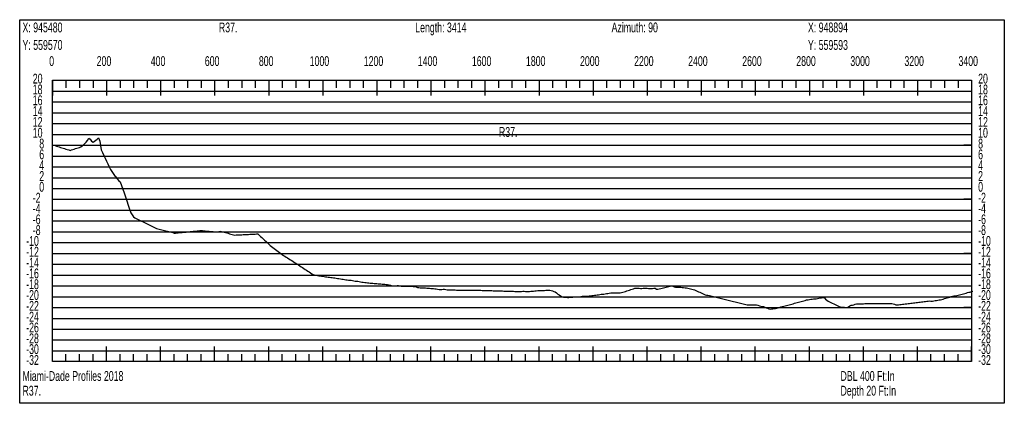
# Model space of a CAD drawing. Header units: feet. Extents: x 1 to 30, y -268 to -1.
# Tile 69 of 94: x 21.21 to 30.32, y -81.81 to -78.27. Entities that reach past the tile are written whole.
import ezdxf

# ---------------------------------------------------------------- set-up
doc = ezdxf.new("R2010")
doc.units = ezdxf.units.FT
doc.header["$MEASUREMENT"] = 0
doc.layers.add('LABELS', color=7, linetype='Continuous')
doc.layers.add('XSECTION', color=7, linetype='Continuous')

msp = doc.modelspace()

# ---------------------------------------------------------------- linework, layer by layer
at = {"layer": 'XSECTION', "color": 0, "linetype": 'Continuous'}
for points in [[(21.212, -78.265), (30.318, -78.265), (30.318, -81.81), (21.212, -81.81), (21.212, -78.265)], [(21.515, -78.825), (30.015, -78.825), (30.015, -81.425), (21.515, -81.425), (21.515, -78.825)], [(21.515, -78.825), (21.515, -78.966)], [(21.515, -78.825), (21.515, -78.966)], [(21.515, -78.825), (21.515, -78.895)], [(21.515, -78.825), (21.515, -78.895)], [(21.64, -78.825), (21.64, -78.895)], [(21.765, -78.825), (21.765, -78.895)], [(21.89, -78.825), (21.89, -78.895)], [(22.015, -78.825), (22.015, -78.966)], [(22.015, -78.825), (22.015, -78.895)], [(22.14, -78.825), (22.14, -78.895)], [(22.265, -78.825), (22.265, -78.895)], [(22.39, -78.825), (22.39, -78.895)], [(22.515, -78.825), (22.515, -78.966)], [(22.515, -78.825), (22.515, -78.895)], [(22.64, -78.825), (22.64, -78.895)], [(22.765, -78.825), (22.765, -78.895)], [(22.89, -78.825), (22.89, -78.895)], [(23.015, -78.825), (23.015, -78.966)], [(23.015, -78.825), (23.015, -78.895)], [(23.14, -78.825), (23.14, -78.895)], [(23.265, -78.825), (23.265, -78.895)], [(23.39, -78.825), (23.39, -78.895)], [(23.515, -78.825), (23.515, -78.966)], [(23.515, -78.825), (23.515, -78.895)], [(23.64, -78.825), (23.64, -78.895)], [(23.765, -78.825), (23.765, -78.895)], [(23.89, -78.825), (23.89, -78.895)], [(24.015, -78.825), (24.015, -78.966)], [(24.015, -78.825), (24.015, -78.895)], [(24.14, -78.825), (24.14, -78.895)], [(24.265, -78.825), (24.265, -78.895)], [(24.39, -78.825), (24.39, -78.895)], [(24.515, -78.825), (24.515, -78.966)], [(24.515, -78.825), (24.515, -78.895)], [(24.64, -78.825), (24.64, -78.895)], [(24.765, -78.825), (24.765, -78.895)], [(24.89, -78.825), (24.89, -78.895)], [(25.015, -78.825), (25.015, -78.966)], [(25.015, -78.825), (25.015, -78.895)], [(25.14, -78.825), (25.14, -78.895)], [(25.265, -78.825), (25.265, -78.895)], [(25.39, -78.825), (25.39, -78.895)], [(25.515, -78.825), (25.515, -78.966)], [(25.515, -78.825), (25.515, -78.895)], [(25.64, -78.825), (25.64, -78.895)], [(25.765, -78.825), (25.765, -78.895)], [(25.89, -78.825), (25.89, -78.895)], [(26.015, -78.825), (26.015, -78.966)], [(26.015, -78.825), (26.015, -78.895)], [(26.14, -78.825), (26.14, -78.895)], [(26.265, -78.825), (26.265, -78.895)], [(26.39, -78.825), (26.39, -78.895)], [(26.515, -78.825), (26.515, -78.966)], [(26.515, -78.825), (26.515, -78.895)], [(26.64, -78.825), (26.64, -78.895)], [(26.765, -78.825), (26.765, -78.895)], [(26.89, -78.825), (26.89, -78.895)], [(27.015, -78.825), (27.015, -78.966)], [(27.015, -78.825), (27.015, -78.895)], [(27.14, -78.825), (27.14, -78.895)], [(27.265, -78.825), (27.265, -78.895)], [(27.39, -78.825), (27.39, -78.895)], [(27.515, -78.825), (27.515, -78.966)], [(27.515, -78.825), (27.515, -78.895)], [(27.64, -78.825), (27.64, -78.895)], [(27.765, -78.825), (27.765, -78.895)], [(27.89, -78.825), (27.89, -78.895)], [(28.015, -78.825), (28.015, -78.966)], [(28.015, -78.825), (28.015, -78.895)], [(28.14, -78.825), (28.14, -78.895)], [(28.265, -78.825), (28.265, -78.895)], [(28.39, -78.825), (28.39, -78.895)], [(28.515, -78.825), (28.515, -78.966)], [(28.515, -78.825), (28.515, -78.895)], [(28.64, -78.825), (28.64, -78.895)], [(28.765, -78.825), (28.765, -78.895)], [(28.89, -78.825), (28.89, -78.895)], [(29.015, -78.825), (29.015, -78.966)], [(29.015, -78.825), (29.015, -78.895)], [(29.14, -78.825), (29.14, -78.895)], [(29.265, -78.825), (29.265, -78.895)], [(29.39, -78.825), (29.39, -78.895)], [(29.515, -78.825), (29.515, -78.966)], [(29.515, -78.825), (29.515, -78.895)], [(29.64, -78.825), (29.64, -78.895)], [(29.765, -78.825), (29.765, -78.895)], [(29.89, -78.825), (29.89, -78.895)], [(30.015, -78.825), (30.015, -78.966)], [(30.015, -78.825), (30.015, -78.895)], [(21.515, -79.425), (21.585, -79.425)], [(30.015, -79.425), (29.945, -79.425)], [(21.515, -79.925), (21.585, -79.925)], [(30.015, -79.925), (29.945, -79.925)], [(21.515, -80.425), (21.585, -80.425)], [(30.015, -80.425), (29.945, -80.425)], [(21.515, -80.925), (21.585, -80.925)], [(30.015, -80.925), (29.945, -80.925)], [(21.515, -81.425), (21.515, -81.284)], [(21.515, -81.425), (21.515, -81.284)], [(22.015, -81.425), (22.015, -81.284)], [(22.515, -81.425), (22.515, -81.284)], [(23.015, -81.425), (23.015, -81.284)], [(23.515, -81.425), (23.515, -81.284)], [(24.015, -81.425), (24.015, -81.284)], [(24.515, -81.425), (24.515, -81.284)], [(25.015, -81.425), (25.015, -81.284)], [(25.515, -81.425), (25.515, -81.284)], [(26.015, -81.425), (26.015, -81.284)], [(26.515, -81.425), (26.515, -81.284)], [(27.015, -81.425), (27.015, -81.284)], [(27.515, -81.425), (27.515, -81.284)], [(28.015, -81.425), (28.015, -81.284)], [(28.515, -81.425), (28.515, -81.284)], [(29.015, -81.425), (29.015, -81.284)], [(29.515, -81.425), (29.515, -81.284)], [(30.015, -81.425), (30.015, -81.284)], [(21.515, -81.425), (21.515, -81.355)], [(21.515, -81.425), (21.515, -81.355)], [(21.64, -81.425), (21.64, -81.355)], [(21.765, -81.425), (21.765, -81.355)], [(21.89, -81.425), (21.89, -81.355)], [(22.015, -81.425), (22.015, -81.355)], [(22.14, -81.425), (22.14, -81.355)], [(22.265, -81.425), (22.265, -81.355)], [(22.39, -81.425), (22.39, -81.355)], [(22.515, -81.425), (22.515, -81.355)], [(22.64, -81.425), (22.64, -81.355)], [(22.765, -81.425), (22.765, -81.355)], [(22.89, -81.425), (22.89, -81.355)], [(23.015, -81.425), (23.015, -81.355)], [(23.14, -81.425), (23.14, -81.355)], [(23.265, -81.425), (23.265, -81.355)], [(23.39, -81.425), (23.39, -81.355)], [(23.515, -81.425), (23.515, -81.355)], [(23.64, -81.425), (23.64, -81.355)], [(23.765, -81.425), (23.765, -81.355)], [(23.89, -81.425), (23.89, -81.355)], [(24.015, -81.425), (24.015, -81.355)], [(24.14, -81.425), (24.14, -81.355)], [(24.265, -81.425), (24.265, -81.355)], [(24.39, -81.425), (24.39, -81.355)], [(24.515, -81.425), (24.515, -81.355)], [(24.64, -81.425), (24.64, -81.355)], [(24.765, -81.425), (24.765, -81.355)], [(24.89, -81.425), (24.89, -81.355)], [(25.015, -81.425), (25.015, -81.355)], [(25.14, -81.425), (25.14, -81.355)], [(25.265, -81.425), (25.265, -81.355)], [(25.39, -81.425), (25.39, -81.355)], [(25.515, -81.425), (25.515, -81.355)], [(25.64, -81.425), (25.64, -81.355)], [(25.765, -81.425), (25.765, -81.355)], [(25.89, -81.425), (25.89, -81.355)], [(26.015, -81.425), (26.015, -81.355)], [(26.14, -81.425), (26.14, -81.355)], [(26.265, -81.425), (26.265, -81.355)], [(26.39, -81.425), (26.39, -81.355)], [(26.515, -81.425), (26.515, -81.355)], [(26.64, -81.425), (26.64, -81.355)], [(26.765, -81.425), (26.765, -81.355)], [(26.89, -81.425), (26.89, -81.355)], [(27.015, -81.425), (27.015, -81.355)], [(27.14, -81.425), (27.14, -81.355)], [(27.265, -81.425), (27.265, -81.355)], [(27.39, -81.425), (27.39, -81.355)], [(27.515, -81.425), (27.515, -81.355)], [(27.64, -81.425), (27.64, -81.355)], [(27.765, -81.425), (27.765, -81.355)], [(27.89, -81.425), (27.89, -81.355)], [(28.015, -81.425), (28.015, -81.355)], [(28.14, -81.425), (28.14, -81.355)], [(28.265, -81.425), (28.265, -81.355)], [(28.39, -81.425), (28.39, -81.355)], [(28.515, -81.425), (28.515, -81.355)], [(28.64, -81.425), (28.64, -81.355)], [(28.765, -81.425), (28.765, -81.355)], [(28.89, -81.425), (28.89, -81.355)], [(29.015, -81.425), (29.015, -81.355)], [(29.14, -81.425), (29.14, -81.355)], [(29.265, -81.425), (29.265, -81.355)], [(29.39, -81.425), (29.39, -81.355)], [(29.515, -81.425), (29.515, -81.355)], [(29.64, -81.425), (29.64, -81.355)], [(29.765, -81.425), (29.765, -81.355)], [(29.89, -81.425), (29.89, -81.355)], [(30.015, -81.425), (30.015, -81.355)]]:
    msp.add_lwpolyline(points, dxfattribs=at)
at = {"layer": 'XSECTION', "color": 0}
for points in [[(21.515, -78.925), (30.015, -78.925)], [(21.515, -79.025), (30.015, -79.025)], [(21.515, -79.125), (30.015, -79.125)], [(21.515, -79.225), (30.015, -79.225)], [(21.515, -79.325), (30.015, -79.325)], [(21.515, -79.425), (30.015, -79.425)], [(21.515, -79.525), (30.015, -79.525)], [(21.515, -79.625), (30.015, -79.625)], [(21.515, -79.725), (30.015, -79.725)], [(21.515, -79.825), (30.015, -79.825)], [(21.515, -79.925), (30.015, -79.925)], [(21.515, -80.025), (30.015, -80.025)], [(21.515, -80.125), (30.015, -80.125)], [(21.515, -80.225), (30.015, -80.225)], [(21.515, -80.325), (30.015, -80.325)], [(21.515, -80.425), (30.015, -80.425)], [(21.515, -80.525), (30.015, -80.525)], [(21.515, -80.625), (30.015, -80.625)], [(21.515, -80.725), (30.015, -80.725)], [(21.515, -80.825), (30.015, -80.825)], [(21.515, -80.925), (30.015, -80.925)], [(21.515, -81.025), (30.015, -81.025)], [(21.515, -81.125), (30.015, -81.125)], [(21.515, -81.225), (30.015, -81.225)], [(21.515, -81.325), (30.015, -81.325)]]:
    msp.add_lwpolyline(points, dxfattribs=at)
at = {"layer": 'XSECTION', "color": 5, "linetype": 'Continuous'}
msp.add_lwpolyline([(21.515, -79.42), (21.5275, -79.4245), (21.54, -79.4285), (21.5525, -79.4325), (21.565, -79.4365), (21.5775, -79.4405), (21.59, -79.4445), (21.6025, -79.4485), (21.615, -79.4525), (21.6275, -79.4565), (21.64, -79.4605), (21.6525, -79.4645), (21.665, -79.4685), (21.6775, -79.4725), (21.69, -79.4685), (21.7025, -79.4645), (21.715, -79.4605), (21.7275, -79.4565), (21.74, -79.4525), (21.7525, -79.4485), (21.765, -79.4445), (21.7775, -79.4405), (21.79, -79.4315), (21.8025, -79.4205), (21.815, -79.4095), (21.8275, -79.3965), (21.84, -79.3825), (21.8525, -79.36), (21.865, -79.3695), (21.8775, -79.388), (21.89, -79.396), (21.9025, -79.3875), (21.915, -79.379), (21.9275, -79.3695), (21.94, -79.3575), (21.9525, -79.3885), (21.965, -79.467), (21.9775, -79.4935), (21.99, -79.5195), (22.0025, -79.546), (22.015, -79.572), (22.0275, -79.5985), (22.04, -79.6245), (22.0525, -79.6505), (22.065, -79.6685), (22.0775, -79.6865), (22.09, -79.7045), (22.1025, -79.7155), (22.115, -79.7365), (22.1275, -79.754), (22.14, -79.7645), (22.1525, -79.797), (22.165, -79.8315), (22.1775, -79.866), (22.19, -79.9015), (22.2025, -79.94), (22.215, -79.978), (22.2275, -80.0165), (22.24, -80.0485), (22.2525, -80.0675), (22.265, -80.0865), (22.2775, -80.095), (22.29, -80.101), (22.3025, -80.107), (22.315, -80.1135), (22.3275, -80.1195), (22.34, -80.126), (22.3525, -80.132), (22.365, -80.138), (22.3775, -80.1445), (22.39, -80.1505), (22.4025, -80.157), (22.415, -80.163), (22.4275, -80.169), (22.44, -80.1755), (22.4525, -80.1815), (22.465, -80.188), (22.4775, -80.194), (22.49, -80.1975), (22.5025, -80.2005), (22.515, -80.204), (22.5275, -80.207), (22.54, -80.2105), (22.5525, -80.2135), (22.565, -80.217), (22.5775, -80.22), (22.59, -80.2235), (22.6025, -80.2265), (22.615, -80.23), (22.6275, -80.233), (22.64, -80.2365), (22.6525, -80.237), (22.665, -80.236), (22.6775, -80.2345), (22.69, -80.233), (22.7025, -80.232), (22.715, -80.2305), (22.7275, -80.2295), (22.74, -80.228), (22.7525, -80.227), (22.765, -80.2255), (22.7775, -80.2245), (22.79, -80.223), (22.8025, -80.222), (22.815, -80.2205), (22.8275, -80.219), (22.84, -80.218), (22.8525, -80.2165), (22.865, -80.2155), (22.8775, -80.214), (22.89, -80.2135), (22.9025, -80.2145), (22.915, -80.2155), (22.9275, -80.217), (22.94, -80.218), (22.9525, -80.219), (22.965, -80.22), (22.9775, -80.221), (22.99, -80.222), (23.0025, -80.223), (23.015, -80.224), (23.0275, -80.224), (23.04, -80.224), (23.0525, -80.221), (23.065, -80.2195), (23.0775, -80.223), (23.09, -80.226), (23.1025, -80.2295), (23.115, -80.2325), (23.1275, -80.236), (23.14, -80.239), (23.1525, -80.2425), (23.165, -80.2455), (23.1775, -80.249), (23.19, -80.252), (23.2025, -80.255), (23.215, -80.254), (23.2275, -80.2535), (23.24, -80.253), (23.2525, -80.2525), (23.265, -80.252), (23.2775, -80.2515), (23.29, -80.251), (23.3025, -80.2505), (23.315, -80.25), (23.3275, -80.2495), (23.34, -80.2485), (23.3525, -80.248), (23.365, -80.247), (23.3775, -80.2465), (23.39, -80.246), (23.4025, -80.245), (23.415, -80.245), (23.4275, -80.256), (23.44, -80.2675), (23.4525, -80.2785), (23.465, -80.29), (23.4775, -80.302), (23.49, -80.3135), (23.5025, -80.326), (23.515, -80.34), (23.5275, -80.3505), (23.54, -80.3595), (23.5525, -80.369), (23.565, -80.378), (23.5775, -80.3875), (23.59, -80.3965), (23.6025, -80.406), (23.615, -80.415), (23.6275, -80.4245), (23.64, -80.4335), (23.6525, -80.443), (23.665, -80.451), (23.6775, -80.459), (23.69, -80.467), (23.7025, -80.475), (23.715, -80.483), (23.7275, -80.491), (23.74, -80.4995), (23.7525, -80.5075), (23.765, -80.5155), (23.7775, -80.5235), (23.79, -80.5315), (23.8025, -80.5395), (23.815, -80.5475), (23.8275, -80.556), (23.84, -80.564), (23.8525, -80.572), (23.865, -80.58), (23.8775, -80.588), (23.89, -80.596), (23.9025, -80.604), (23.915, -80.6125), (23.9275, -80.6205), (23.94, -80.6235), (23.9525, -80.6255), (23.965, -80.628), (23.9775, -80.631), (23.99, -80.6335), (24.0025, -80.6355), (24.015, -80.6365), (24.0275, -80.639), (24.04, -80.641), (24.0525, -80.6425), (24.065, -80.644), (24.0775, -80.6455), (24.09, -80.647), (24.1025, -80.6485), (24.115, -80.6495), (24.1275, -80.6515), (24.14, -80.6535), (24.1525, -80.6555), (24.165, -80.6575), (24.1775, -80.66), (24.19, -80.662), (24.2025, -80.664), (24.215, -80.666), (24.2275, -80.668), (24.24, -80.67), (24.2525, -80.673), (24.265, -80.673), (24.2775, -80.6735), (24.29, -80.6745), (24.3025, -80.6775), (24.315, -80.68), (24.3275, -80.6805), (24.34, -80.681), (24.3525, -80.684), (24.365, -80.6875), (24.3775, -80.6905), (24.39, -80.692), (24.4025, -80.6935), (24.415, -80.695), (24.4275, -80.696), (24.44, -80.6975), (24.4525, -80.6985), (24.465, -80.6995), (24.4775, -80.7005), (24.49, -80.7015), (24.5025, -80.703), (24.515, -80.704), (24.5275, -80.705), (24.54, -80.706), (24.5525, -80.707), (24.565, -80.7085), (24.5775, -80.7095), (24.59, -80.7105), (24.6025, -80.7115), (24.615, -80.7125), (24.6275, -80.714), (24.64, -80.7175), (24.6525, -80.723), (24.665, -80.7245), (24.6775, -80.7245), (24.69, -80.7245), (24.7025, -80.722), (24.715, -80.721), (24.7275, -80.725), (24.74, -80.729), (24.7525, -80.7275), (24.765, -80.728), (24.7775, -80.729), (24.79, -80.727), (24.8025, -80.7275), (24.815, -80.728), (24.8275, -80.7285), (24.84, -80.729), (24.8525, -80.7295), (24.865, -80.73), (24.8775, -80.735), (24.89, -80.74), (24.9025, -80.741), (24.915, -80.7415), (24.9275, -80.742), (24.94, -80.743), (24.9525, -80.7435), (24.965, -80.744), (24.9775, -80.745), (24.99, -80.746), (25.0025, -80.747), (25.015, -80.748), (25.0275, -80.749), (25.04, -80.75), (25.0525, -80.751), (25.065, -80.7525), (25.0775, -80.7545), (25.09, -80.7585), (25.1025, -80.758), (25.115, -80.757), (25.1275, -80.756), (25.14, -80.7555), (25.1525, -80.7575), (25.165, -80.76), (25.1775, -80.7605), (25.19, -80.761), (25.2025, -80.7615), (25.215, -80.7615), (25.2275, -80.762), (25.24, -80.7625), (25.2525, -80.763), (25.265, -80.7635), (25.2775, -80.7635), (25.29, -80.764), (25.3025, -80.764), (25.315, -80.764), (25.3275, -80.7645), (25.34, -80.7645), (25.3525, -80.7645), (25.365, -80.765), (25.3775, -80.765), (25.39, -80.765), (25.4025, -80.7655), (25.415, -80.7655), (25.4275, -80.7655), (25.44, -80.766), (25.4525, -80.765), (25.465, -80.7655), (25.4775, -80.766), (25.49, -80.7665), (25.5025, -80.7665), (25.515, -80.767), (25.5275, -80.7675), (25.54, -80.768), (25.5525, -80.768), (25.565, -80.7685), (25.5775, -80.769), (25.59, -80.7695), (25.6025, -80.7695), (25.615, -80.77), (25.6275, -80.7705), (25.64, -80.771), (25.6525, -80.771), (25.665, -80.7715), (25.6775, -80.772), (25.69, -80.7725), (25.7025, -80.7725), (25.715, -80.773), (25.7275, -80.7735), (25.74, -80.774), (25.7525, -80.774), (25.765, -80.7745), (25.7775, -80.775), (25.79, -80.7755), (25.8025, -80.7755), (25.815, -80.776), (25.8275, -80.7765), (25.84, -80.777), (25.8525, -80.777), (25.865, -80.773), (25.8775, -80.7725), (25.89, -80.777), (25.9025, -80.7765), (25.915, -80.776), (25.9275, -80.7755), (25.94, -80.775), (25.9525, -80.7745), (25.965, -80.7735), (25.9775, -80.771), (25.99, -80.7695), (26.0025, -80.7685), (26.015, -80.768), (26.0275, -80.7675), (26.04, -80.767), (26.0525, -80.7665), (26.065, -80.7665), (26.0775, -80.766), (26.09, -80.7655), (26.1025, -80.765), (26.115, -80.765), (26.1275, -80.768), (26.14, -80.772), (26.1525, -80.7755), (26.165, -80.7795), (26.1775, -80.79), (26.19, -80.8015), (26.2025, -80.8085), (26.215, -80.818), (26.2275, -80.826), (26.24, -80.829), (26.2525, -80.83), (26.265, -80.83), (26.2775, -80.833), (26.29, -80.8335), (26.3025, -80.83), (26.315, -80.83), (26.3275, -80.829), (26.34, -80.8275), (26.3525, -80.8255), (26.365, -80.825), (26.3775, -80.825), (26.39, -80.825), (26.4025, -80.823), (26.415, -80.82), (26.4275, -80.82), (26.44, -80.82), (26.4525, -80.8195), (26.465, -80.8195), (26.4775, -80.818), (26.49, -80.8165), (26.5025, -80.8145), (26.515, -80.813), (26.5275, -80.8115), (26.54, -80.8095), (26.5525, -80.808), (26.565, -80.8065), (26.5775, -80.805), (26.59, -80.803), (26.6025, -80.8015), (26.615, -80.8), (26.6275, -80.798), (26.64, -80.7965), (26.6525, -80.795), (26.665, -80.793), (26.6775, -80.7905), (26.69, -80.7905), (26.7025, -80.7905), (26.715, -80.7905), (26.7275, -80.7905), (26.74, -80.7905), (26.7525, -80.7905), (26.765, -80.7905), (26.7775, -80.787), (26.79, -80.7835), (26.8025, -80.7795), (26.815, -80.7755), (26.8275, -80.771), (26.84, -80.767), (26.8525, -80.763), (26.865, -80.759), (26.8775, -80.755), (26.89, -80.751), (26.9025, -80.7465), (26.915, -80.7455), (26.9275, -80.745), (26.94, -80.747), (26.9525, -80.748), (26.965, -80.7485), (26.9775, -80.747), (26.99, -80.745), (27.0025, -80.7445), (27.015, -80.7465), (27.0275, -80.749), (27.04, -80.7505), (27.0525, -80.7495), (27.065, -80.7485), (27.0775, -80.7475), (27.09, -80.7475), (27.1025, -80.755), (27.115, -80.754), (27.1275, -80.751), (27.14, -80.748), (27.1525, -80.7455), (27.165, -80.7425), (27.1775, -80.7395), (27.19, -80.7365), (27.2025, -80.734), (27.215, -80.7315), (27.2275, -80.7285), (27.24, -80.726), (27.2525, -80.729), (27.265, -80.735), (27.2775, -80.7355), (27.29, -80.736), (27.3025, -80.736), (27.315, -80.7365), (27.3275, -80.737), (27.34, -80.739), (27.3525, -80.741), (27.365, -80.7435), (27.3775, -80.744), (27.39, -80.7465), (27.4025, -80.7495), (27.415, -80.752), (27.4275, -80.755), (27.44, -80.7575), (27.4525, -80.7615), (27.465, -80.767), (27.4775, -80.773), (27.49, -80.7785), (27.5025, -80.7845), (27.515, -80.7905), (27.5275, -80.796), (27.54, -80.802), (27.5525, -80.807), (27.565, -80.8095), (27.5775, -80.8115), (27.59, -80.814), (27.6025, -80.8165), (27.615, -80.8195), (27.6275, -80.8225), (27.64, -80.8255), (27.6525, -80.829), (27.665, -80.832), (27.6775, -80.835), (27.69, -80.838), (27.7025, -80.8415), (27.715, -80.8445), (27.7275, -80.8475), (27.74, -80.8505), (27.7525, -80.854), (27.765, -80.857), (27.7775, -80.86), (27.79, -80.863), (27.8025, -80.8665), (27.815, -80.8695), (27.8275, -80.8725), (27.84, -80.8755), (27.8525, -80.8785), (27.865, -80.882), (27.8775, -80.885), (27.89, -80.888), (27.9025, -80.891), (27.915, -80.8945), (27.9275, -80.8975), (27.94, -80.899), (27.9525, -80.899), (27.965, -80.899), (27.9775, -80.8995), (27.99, -80.8995), (28.0025, -80.8995), (28.015, -80.8995), (28.0275, -80.8995), (28.04, -80.904), (28.0525, -80.9095), (28.065, -80.912), (28.0775, -80.914), (28.09, -80.917), (28.1025, -80.922), (28.115, -80.9265), (28.1275, -80.9315), (28.14, -80.936), (28.1525, -80.939), (28.165, -80.9375), (28.1775, -80.9355), (28.19, -80.935), (28.2025, -80.9335), (28.215, -80.93), (28.2275, -80.927), (28.24, -80.9235), (28.2525, -80.92), (28.265, -80.9165), (28.2775, -80.9135), (28.29, -80.91), (28.3025, -80.9065), (28.315, -80.903), (28.3275, -80.9), (28.34, -80.8965), (28.3525, -80.893), (28.365, -80.8895), (28.3775, -80.886), (28.39, -80.883), (28.4025, -80.8795), (28.415, -80.876), (28.4275, -80.8725), (28.44, -80.8695), (28.4525, -80.866), (28.465, -80.8625), (28.4775, -80.859), (28.49, -80.8545), (28.5025, -80.853), (28.515, -80.851), (28.5275, -80.849), (28.54, -80.847), (28.5525, -80.845), (28.565, -80.845), (28.5775, -80.8445), (28.59, -80.842), (28.6025, -80.8395), (28.615, -80.8365), (28.6275, -80.834), (28.64, -80.8315), (28.6525, -80.8335), (28.665, -80.8465), (28.6775, -80.8575), (28.69, -80.8665), (28.7025, -80.8725), (28.715, -80.8785), (28.7275, -80.885), (28.74, -80.891), (28.7525, -80.897), (28.765, -80.903), (28.7775, -80.9085), (28.79, -80.914), (28.8025, -80.9195), (28.815, -80.9205), (28.8275, -80.9215), (28.84, -80.923), (28.8525, -80.924), (28.865, -80.9245), (28.8775, -80.9175), (28.89, -80.9105), (28.9025, -80.9045), (28.915, -80.9025), (28.9275, -80.9), (28.94, -80.894), (28.9525, -80.89), (28.965, -80.89), (28.9775, -80.8895), (28.99, -80.8895), (29.0025, -80.8895), (29.015, -80.8895), (29.0275, -80.889), (29.04, -80.889), (29.0525, -80.889), (29.065, -80.889), (29.0775, -80.889), (29.09, -80.889), (29.1025, -80.889), (29.115, -80.889), (29.1275, -80.889), (29.14, -80.889), (29.1525, -80.889), (29.165, -80.889), (29.1775, -80.889), (29.19, -80.889), (29.2025, -80.889), (29.215, -80.889), (29.2275, -80.889), (29.24, -80.889), (29.2525, -80.889), (29.265, -80.889), (29.2775, -80.889), (29.29, -80.8895), (29.3025, -80.894), (29.315, -80.899), (29.3275, -80.8995), (29.34, -80.8995), (29.3525, -80.8985), (29.365, -80.8965), (29.3775, -80.895), (29.39, -80.8935), (29.4025, -80.892), (29.415, -80.8905), (29.4275, -80.889), (29.44, -80.8875), (29.4525, -80.8855), (29.465, -80.884), (29.4775, -80.8825), (29.49, -80.881), (29.5025, -80.8795), (29.515, -80.878), (29.5275, -80.8765), (29.54, -80.875), (29.5525, -80.873), (29.565, -80.8715), (29.5775, -80.87), (29.59, -80.8685), (29.6025, -80.867), (29.615, -80.8655), (29.6275, -80.8645), (29.64, -80.865), (29.6525, -80.865), (29.665, -80.8635), (29.6775, -80.861), (29.69, -80.8585), (29.7025, -80.857), (29.715, -80.855), (29.7275, -80.853), (29.74, -80.851), (29.7525, -80.847), (29.765, -80.843), (29.7775, -80.839), (29.79, -80.8355), (29.8025, -80.832), (29.815, -80.828), (29.8275, -80.8245), (29.84, -80.821), (29.8525, -80.818), (29.865, -80.8155), (29.8775, -80.8125), (29.89, -80.8095), (29.9025, -80.8065), (29.915, -80.8035), (29.9275, -80.8005), (29.94, -80.797), (29.9525, -80.794), (29.965, -80.791), (29.9775, -80.7875), (29.99, -80.7845), (30.0025, -80.7815), (30.015, -80.778), (30.0275, -80.775)], dxfattribs=at)

# ---------------------------------------------------------------- texts
at = {"layer": 'LABELS', "color": 0, "width": 0.666667}
for s, p in [('X: 945480', (21.238, -78.382)), ('R37.', (23.054, -78.382)), ('Length: 3414', (24.87, -78.382)), ('Azimuth: 90', (26.686, -78.382)), ('X: 948894', (28.502, -78.382)), ('Y: 559570', (21.238, -78.544)), ('Y: 559593', (28.502, -78.544)), ('0', (21.485, -78.693)), ('0', (21.485, -78.693)), ('200', (21.924, -78.693)), ('400', (22.424, -78.693)), ('600', (22.924, -78.693)), ('800', (23.424, -78.693)), ('1000', (23.894, -78.693)), ('1200', (24.394, -78.693)), ('1400', (24.894, -78.693)), ('1600', (25.394, -78.693)), ('1800', (25.894, -78.693)), ('2000', (26.394, -78.693)), ('2200', (26.894, -78.693)), ('2400', (27.394, -78.693)), ('2600', (27.894, -78.693)), ('2800', (28.394, -78.693)), ('3000', (28.894, -78.693)), ('3200', (29.394, -78.693)), ('3400', (29.894, -78.693)), ('20', (21.333, -78.855)), ('20', (30.076, -78.855)), ('18', (21.333, -78.955)), ('18', (30.076, -78.955)), ('16', (21.333, -79.055)), ('16', (30.076, -79.055)), ('14', (21.333, -79.155)), ('14', (30.076, -79.155)), ('12', (21.333, -79.255)), ('12', (30.076, -79.255)), ('10', (21.333, -79.355)), ('R37.', (25.644, -79.348)), ('10', (30.076, -79.355)), ('8', (21.393, -79.455)), ('8', (30.076, -79.455)), ('6', (21.393, -79.555)), ('6', (30.076, -79.555)), ('4', (21.393, -79.655)), ('4', (30.076, -79.655)), ('2', (21.393, -79.755)), ('2', (30.076, -79.755)), ('0', (21.393, -79.855)), ('0', (30.076, -79.855)), ('-2', (21.333, -79.955)), ('-2', (30.076, -79.955)), ('-4', (21.333, -80.055)), ('-4', (30.076, -80.055)), ('-6', (21.333, -80.155)), ('-6', (30.076, -80.155)), ('-8', (21.333, -80.255)), ('-8', (30.076, -80.255)), ('-10', (21.272, -80.355)), ('-10', (30.076, -80.355)), ('-12', (21.272, -80.455)), ('-12', (30.076, -80.455)), ('-14', (21.272, -80.555)), ('-14', (30.076, -80.555)), ('-16', (21.272, -80.655)), ('-16', (30.076, -80.655)), ('-18', (21.272, -80.755)), ('-18', (30.076, -80.755)), ('-20', (21.272, -80.855)), ('-20', (30.076, -80.855)), ('-22', (21.272, -80.955)), ('-22', (30.076, -80.955)), ('-24', (21.272, -81.055)), ('-24', (30.076, -81.055)), ('-26', (21.272, -81.155)), ('-26', (30.076, -81.155)), ('-28', (21.272, -81.255)), ('-28', (30.076, -81.255)), ('-30', (21.272, -81.355)), ('-30', (30.076, -81.355)), ('-32', (21.272, -81.455)), ('-32', (30.076, -81.455)), ('DBL 400 Ft:In', (28.803, -81.603)), ('Depth 20 Ft:In', (28.803, -81.739))]:
    msp.add_text(s, height=0.091, dxfattribs=at).set_placement(p)
at = {"layer": 'LABELS', "color": 5, "width": 0.666667}
for s, p in [('Miami-Dade Profiles 2018', (21.238, -81.603)), ('R37.', (21.238, -81.739))]:
    msp.add_text(s, height=0.091, dxfattribs=at).set_placement(p)

doc.saveas('drawing.dxf')
